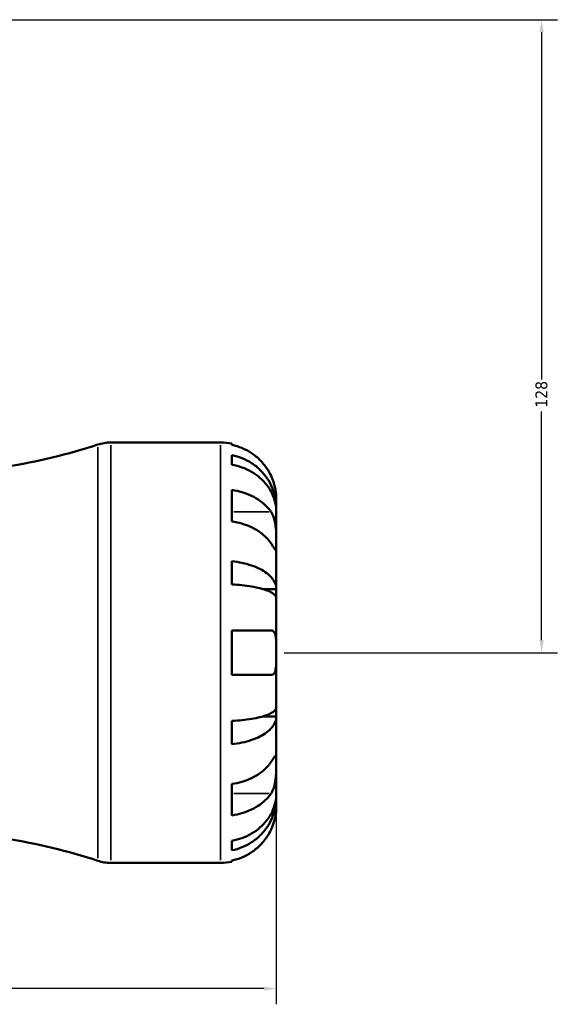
# Model space of a CAD drawing. Header units: millimetres. Extents: x -112 to 891, y -278 to 691.
# Tile 7 of 11: x 499 to 608, y 200 to 399. Entities that reach past the tile are written whole.
import ezdxf

# ---------------------------------------------------------------- set-up
doc = ezdxf.new("R2010")
doc.units = ezdxf.units.MM
for name, color, linetype, lineweight in [('Dimension (ANSI)', 7, 'Continuous', 25), ('Visible (ANSI)', 7, 'Continuous', 50), ('Visible Narrow (ANSI)', 7, 'Continuous', 35)]:
    doc.layers.add(name, color=color, linetype=linetype, lineweight=lineweight)
doc.styles.add('Note Text (ANSI)', font='tahoma.ttf')
doc.dimstyles.new('Default - mm (ANSI)', dxfattribs={"dimtxt": 2.4, "dimasz": 2.5, "dimexe": 3.175, "dimexo": 1.6002, "dimgap": 0.8, "dimtad": 0, "dimtoh": 1, "dimdec": 0, "dimrnd": 1e-08, "dimzin": 4, "dimdsep": 46, "dimtxsty": 'Note Text (ANSI)', "dimcen": 0.09, "dimdle": 10, "dimclrd": 256, "dimclre": 256, "dimclrt": 5, "dimadec": 1, "dimazin": 1, "dimtfac": 1.27, "dimtofl": 0, "dimtmove": 0, "dimatfit": 3, "dimfxl": 1, "dimtolj": 1, "dimtzin": 4, "dimlwd": -1, "dimlwe": -1, "dimarcsym": 0})

# ---------------------------------------------------------------- blocks, each defined once
blk = doc.blocks.new('*D6')
at = {"layer": 'Defpoints', "color": 0, "transparency": 16777216}
for p in [(329.1, 275.43), (551.03, 270.93), (551.03, 203.01)]:
    blk.add_point(p, dxfattribs=at)
at = {"layer": 'Dimension (ANSI)', "transparency": 16777216}
for p, q in [((329.1, 273.83), (329.1, 199.83)), ((551.03, 269.33), (551.03, 199.83)), ((331.6, 203.01), (460.69, 203.01)), ((548.53, 203.01), (467.38, 203.01))]:
    blk.add_line(p, q, dxfattribs=at)
for points in [[(331.6, 203.42), (331.6, 202.59), (329.1, 203.01)], [(548.53, 203.42), (548.53, 202.59), (551.03, 203.01)]]:
    blk.add_solid(points, dxfattribs=at)
at = {"layer": 'Dimension (ANSI)', "color": 5, "transparency": 16777216, "insert": (461.49, 204.23), "char_height": 2.4, "attachment_point": 1, "style": 'Note Text (ANSI)'}
blk.add_mtext('\\A1;222', dxfattribs=at)
blk = doc.blocks.new('*D8')
at = {"layer": 'Defpoints', "color": 0, "transparency": 16777216}
for p in [(439.53, 398.93), (551.03, 270.93), (604.73, 270.93)]:
    blk.add_point(p, dxfattribs=at)
at = {"layer": 'Dimension (ANSI)', "transparency": 16777216}
for p, q in [((441.13, 398.93), (607.91, 398.93)), ((604.73, 396.43), (604.73, 326.19)), ((604.73, 273.43), (604.73, 319.67)), ((552.63, 270.93), (607.91, 270.93))]:
    blk.add_line(p, q, dxfattribs=at)
for points in [[(604.31, 396.43), (605.15, 396.43), (604.73, 398.93)], [(604.31, 273.43), (605.15, 273.43), (604.73, 270.93)]]:
    blk.add_solid(points, dxfattribs=at)
at = {"layer": 'Dimension (ANSI)', "color": 5, "transparency": 16777216, "insert": (603.48, 320.47), "char_height": 2.4, "attachment_point": 1, "rotation": 90, "style": 'Note Text (ANSI)'}
blk.add_mtext('\\A1;128', dxfattribs=at)

msp = doc.modelspace()

# ---------------------------------------------------------------- linework, layer by layer
at = {"layer": 'Visible (ANSI)'}
for p, q in [((517.56, 313.43), (539.78, 313.43)), ((542.03, 313.2), (542.03, 312.96)), ((542.03, 310.88), (542.03, 308.94)), ((542.03, 303.83), (542.03, 297.47)), ((551.03, 300.17), (551.03, 302.18)), ((551.03, 300.17), (551, 300.17)), ((551.03, 299.4), (551.03, 300.17)), ((551.03, 293.02), (551.03, 299.4)), ((551.03, 283.8), (551.03, 293.02)), ((542.03, 289.42), (542.03, 284.73)), ((551.03, 283.8), (548.31, 283.8)), ((551.03, 281.96), (551.03, 283.8)), ((551.03, 270.93), (551.03, 281.96)), ((542.03, 275.43), (542.03, 266.43)), ((542.03, 275.43), (549.97, 275.43)), ((551.03, 259.9), (551.03, 270.93)), ((549.97, 266.43), (542.03, 266.43)), ((551.03, 258.05), (551.03, 259.9)), ((542.03, 257.13), (542.03, 252.43)), ((551.03, 258.05), (548.31, 258.05)), ((551.03, 248.83), (551.03, 258.05)), ((551.03, 242.45), (551.03, 248.83)), ((542.03, 244.39), (542.03, 238.02)), ((551.03, 241.69), (551, 241.69)), ((551.03, 241.69), (551.03, 242.45)), ((551.03, 239.68), (551.03, 241.69)), ((542.03, 232.92), (542.03, 230.97)), ((517.56, 228.43), (539.78, 228.43)), ((542.03, 228.89), (542.03, 228.65))]:
    msp.add_line(p, q, dxfattribs=at)
for centre, radius, start, end in [((477.66, 426.56), 119.5, 278.976, 288.1588), ((517.56, 304.93), 8.5, 90, 108.1588), ((539.78, 302.18), 11.25, 78.463, 90), ((477.66, 115.3), 119.5, 71.8412, 81.024), ((517.56, 236.93), 8.5, 251.8412, 270), ((539.78, 239.68), 11.25, 270, 281.537)]:
    msp.add_arc(centre, radius, start, end, dxfattribs=at)
for points, knots in [([(549.97, 306.68), (549.73, 307.18), (549.45, 307.69), (548.71, 308.8), (548.22, 309.39), (547.24, 310.38), (546.65, 310.87), (545.39, 311.71), (544.72, 312.06), (543.46, 312.59), (542.75, 312.81), (542.03, 312.96)], [5.5022719, 5.5022719, 5.5022719, 5.5022719, 5.6617261, 5.6617261, 5.8711132, 5.8711132, 6.0795138, 6.0795138, 6.2879145, 6.2879145, 6.4900758, 6.4900758, 6.4900758, 6.4900758]), ([(542.03, 310.88), (542.76, 310.74), (543.46, 310.53), (544.73, 310.02), (545.4, 309.67), (546.66, 308.86), (547.24, 308.39), (548.22, 307.43), (548.71, 306.86), (549.55, 305.64), (549.91, 304.99), (550.44, 303.74), (550.67, 303.03), (550.97, 301.58), (551.03, 300.84), (551.03, 300.17)], [0.213434, 0.213434, 0.213434, 0.213434, 0.41601, 0.41601, 0.624348, 0.624348, 0.832687, 0.832687, 1.041572, 1.041572, 1.250457, 1.250457, 1.460128, 1.460128, 1.669799, 1.669799, 1.669799, 1.669799]), ([(551.03, 299.4), (551.03, 300), (550.97, 300.66), (550.67, 301.95), (550.44, 302.58), (549.91, 303.69), (549.55, 304.27), (548.71, 305.36), (548.22, 305.87), (547.24, 306.72), (546.66, 307.14), (545.4, 307.86), (544.73, 308.17), (543.46, 308.62), (542.76, 308.81), (542.03, 308.94)], [5.016117, 5.016117, 5.016117, 5.016117, 5.225788, 5.225788, 5.435459, 5.435459, 5.644344, 5.644344, 5.853229, 5.853229, 6.061567, 6.061567, 6.269906, 6.269906, 6.472482, 6.472482, 6.472482, 6.472482]), ([(551.03, 302.18), (551.03, 302.18), (551.03, 302.24), (551.03, 302.49), (551.02, 302.71), (550.97, 303.27), (550.93, 303.59), (550.8, 304.27), (550.72, 304.61), (550.55, 305.2), (550.47, 305.43), (550.31, 305.87), (550.23, 306.08), (550.09, 306.42), (550.03, 306.55), (549.97, 306.68)], [0, 0, 0, 0, 0.1255823, 0.1255823, 0.2775869, 0.2775869, 0.4156583, 0.4156583, 0.5355886, 0.5355886, 0.6106285, 0.6106285, 0.6783071, 0.6783071, 0.7205994, 0.7205994, 0.7205994, 0.7205994]), ([(542.03, 303.83), (542.75, 303.73), (543.46, 303.57), (544.72, 303.2), (545.39, 302.95), (546.65, 302.35), (547.24, 302), (548.22, 301.31), (548.71, 300.89), (549.45, 300.1), (549.73, 299.74), (549.97, 299.39)], [0.2134384, 0.2134384, 0.2134384, 0.2134384, 0.4155998, 0.4155998, 0.6240004, 0.6240004, 0.8324011, 0.8324011, 1.0417882, 1.0417882, 1.2012424, 1.2012424, 1.2012424, 1.2012424]), ([(549.97, 299.39), (550.03, 299.3), (550.08, 299.21), (550.26, 298.89), (550.37, 298.65), (550.57, 298.11), (550.66, 297.82), (550.83, 297.07), (550.9, 296.61), (551, 295.58), (551.02, 295.02), (551.04, 293.95), (551.03, 293.45), (551.03, 293.02)], [-0.7247441, -0.7247441, -0.7247441, -0.7247441, -0.6829269, -0.6829269, -0.5894676, -0.5894676, -0.4901439, -0.4901439, -0.3493352, -0.3493352, -0.178565, -0.178565, 0, 0, 0, 0]), ([(549.97, 293.02), (549.73, 293.38), (549.45, 293.74), (548.71, 294.53), (548.22, 294.94), (547.24, 295.64), (546.65, 295.99), (545.39, 296.58), (544.72, 296.83), (543.46, 297.21), (542.75, 297.36), (542.03, 297.47)], [5.5022719, 5.5022719, 5.5022719, 5.5022719, 5.6617261, 5.6617261, 5.8711132, 5.8711132, 6.0795138, 6.0795138, 6.2879145, 6.2879145, 6.4900758, 6.4900758, 6.4900758, 6.4900758]), ([(551.03, 293.02), (551.03, 292.78), (551.03, 292.57), (551.03, 292.2), (551.03, 292.04), (551.01, 291.78), (550.98, 291.7), (550.88, 291.71), (550.81, 291.79), (550.63, 292.03), (550.54, 292.15), (550.34, 292.46), (550.23, 292.63), (550.06, 292.88), (550.01, 292.95), (549.97, 293.02)], [0, 0, 0, 0, 0.1023049, 0.1023049, 0.2116531, 0.2116531, 0.3586874, 0.3586874, 0.4986154, 0.4986154, 0.596139, 0.596139, 0.690343, 0.690343, 0.7235503, 0.7235503, 0.7235503, 0.7235503]), ([(542.03, 289.42), (542.76, 289.35), (543.46, 289.23), (544.73, 288.97), (545.4, 288.79), (546.66, 288.36), (547.24, 288.11), (548.22, 287.61), (548.71, 287.32), (549.55, 286.67), (549.91, 286.33), (550.44, 285.68), (550.67, 285.31), (550.97, 284.55), (551.03, 284.16), (551.03, 283.8)], [0.213434, 0.213434, 0.213434, 0.213434, 0.41601, 0.41601, 0.624348, 0.624348, 0.832687, 0.832687, 1.041572, 1.041572, 1.250457, 1.250457, 1.460128, 1.460128, 1.669799, 1.669799, 1.669799, 1.669799]), ([(551.03, 281.96), (551.03, 282.13), (550.97, 282.32), (550.67, 282.7), (550.44, 282.88), (549.91, 283.2), (549.55, 283.37), (548.71, 283.69), (548.22, 283.84), (547.24, 284.08), (546.66, 284.2), (545.4, 284.42), (544.73, 284.5), (543.46, 284.64), (542.76, 284.69), (542.03, 284.73)], [5.016117, 5.016117, 5.016117, 5.016117, 5.225788, 5.225788, 5.435459, 5.435459, 5.644344, 5.644344, 5.853229, 5.853229, 6.061567, 6.061567, 6.269906, 6.269906, 6.472482, 6.472482, 6.472482, 6.472482]), ([(549.97, 275.43), (550.04, 275.43), (550.11, 275.42), (550.28, 275.38), (550.38, 275.32), (550.57, 275.16), (550.65, 275.05), (550.83, 274.69), (550.9, 274.4), (551, 273.66), (551.02, 273.18), (551.04, 272.11), (551.03, 271.52), (551.03, 270.93)], [-0.7196887, -0.7196887, -0.7196887, -0.7196887, -0.6691335, -0.6691335, -0.5844829, -0.5844829, -0.490085, -0.490085, -0.3476599, -0.3476599, -0.1782767, -0.1782767, 0, 0, 0, 0]), ([(551.03, 270.93), (551.03, 270.53), (551.03, 270.13), (551.03, 269.31), (551.03, 268.91), (550.98, 268.04), (550.94, 267.62), (550.78, 267.06), (550.7, 266.88), (550.53, 266.64), (550.44, 266.57), (550.23, 266.46), (550.11, 266.43), (549.98, 266.43), (549.97, 266.43), (549.97, 266.43)], [-3.126213, -3.126213, -3.126213, -3.126213, -3.0059213, -3.0059213, -2.8729567, -2.8729567, -2.6978937, -2.6978937, -2.583387, -2.583387, -2.4954757, -2.4954757, -2.4031024, -2.4031024, -2.3983168, -2.3983168, -2.3983168, -2.3983168]), ([(542.03, 257.13), (542.76, 257.16), (543.46, 257.22), (544.73, 257.35), (545.4, 257.44), (546.66, 257.65), (547.24, 257.77), (548.22, 258.02), (548.71, 258.17), (549.55, 258.48), (549.91, 258.65), (550.44, 258.97), (550.67, 259.16), (550.97, 259.53), (551.03, 259.72), (551.03, 259.9)], [0.213434, 0.213434, 0.213434, 0.213434, 0.41601, 0.41601, 0.624348, 0.624348, 0.832687, 0.832687, 1.041572, 1.041572, 1.250457, 1.250457, 1.460128, 1.460128, 1.669799, 1.669799, 1.669799, 1.669799]), ([(551.03, 258.05), (551.03, 257.7), (550.97, 257.31), (550.67, 256.55), (550.44, 256.18), (549.91, 255.52), (549.55, 255.18), (548.71, 254.54), (548.22, 254.24), (547.24, 253.74), (546.66, 253.49), (545.4, 253.07), (544.73, 252.89), (543.46, 252.62), (542.76, 252.51), (542.03, 252.43)], [5.016117, 5.016117, 5.016117, 5.016117, 5.225788, 5.225788, 5.435459, 5.435459, 5.644344, 5.644344, 5.853229, 5.853229, 6.061567, 6.061567, 6.269906, 6.269906, 6.472482, 6.472482, 6.472482, 6.472482]), ([(549.97, 248.83), (550.03, 248.92), (550.08, 249.01), (550.26, 249.27), (550.37, 249.44), (550.57, 249.74), (550.66, 249.86), (550.83, 250.09), (550.9, 250.15), (551, 250.14), (551.02, 250.03), (551.04, 249.58), (551.03, 249.25), (551.03, 248.83)], [-0.7247441, -0.7247441, -0.7247441, -0.7247441, -0.6829269, -0.6829269, -0.5894676, -0.5894676, -0.4901439, -0.4901439, -0.3493352, -0.3493352, -0.178565, -0.178565, 0, 0, 0, 0]), ([(542.03, 244.39), (542.75, 244.49), (543.46, 244.65), (544.72, 245.02), (545.39, 245.27), (546.65, 245.87), (547.24, 246.21), (548.22, 246.91), (548.71, 247.33), (549.45, 248.12), (549.73, 248.48), (549.97, 248.83)], [0.2134384, 0.2134384, 0.2134384, 0.2134384, 0.4155998, 0.4155998, 0.6240004, 0.6240004, 0.8324011, 0.8324011, 1.0417882, 1.0417882, 1.2012424, 1.2012424, 1.2012424, 1.2012424]), ([(551.03, 248.83), (551.03, 248.59), (551.03, 248.32), (551.03, 247.72), (551.03, 247.39), (551.01, 246.58), (550.98, 246.09), (550.88, 245.14), (550.81, 244.69), (550.63, 243.95), (550.54, 243.67), (550.34, 243.14), (550.23, 242.9), (550.06, 242.61), (550.01, 242.54), (549.97, 242.47)], [0, 0, 0, 0, 0.1023049, 0.1023049, 0.2116531, 0.2116531, 0.3586874, 0.3586874, 0.4986154, 0.4986154, 0.596139, 0.596139, 0.690343, 0.690343, 0.7235503, 0.7235503, 0.7235503, 0.7235503]), ([(549.97, 242.47), (549.73, 242.11), (549.45, 241.75), (548.71, 240.96), (548.22, 240.55), (547.24, 239.85), (546.65, 239.5), (545.39, 238.91), (544.72, 238.66), (543.46, 238.29), (542.75, 238.13), (542.03, 238.02)], [5.5022719, 5.5022719, 5.5022719, 5.5022719, 5.6617261, 5.6617261, 5.8711132, 5.8711132, 6.0795138, 6.0795138, 6.2879145, 6.2879145, 6.4900758, 6.4900758, 6.4900758, 6.4900758]), ([(542.03, 232.92), (542.76, 233.04), (543.46, 233.23), (544.73, 233.69), (545.4, 233.99), (546.66, 234.72), (547.24, 235.14), (548.22, 235.99), (548.71, 236.49), (549.55, 237.58), (549.91, 238.16), (550.44, 239.27), (550.67, 239.91), (550.97, 241.19), (551.03, 241.85), (551.03, 242.45)], [0.213434, 0.213434, 0.213434, 0.213434, 0.41601, 0.41601, 0.624348, 0.624348, 0.832687, 0.832687, 1.041572, 1.041572, 1.250457, 1.250457, 1.460128, 1.460128, 1.669799, 1.669799, 1.669799, 1.669799]), ([(551.03, 241.69), (551.03, 241.01), (550.97, 240.27), (550.67, 238.83), (550.44, 238.12), (549.91, 236.87), (549.55, 236.21), (548.71, 234.99), (548.22, 234.42), (547.24, 233.47), (546.66, 233), (545.4, 232.18), (544.73, 231.84), (543.46, 231.33), (542.76, 231.11), (542.03, 230.97)], [5.016117, 5.016117, 5.016117, 5.016117, 5.225788, 5.225788, 5.435459, 5.435459, 5.644344, 5.644344, 5.853229, 5.853229, 6.061567, 6.061567, 6.269906, 6.269906, 6.472482, 6.472482, 6.472482, 6.472482]), ([(549.97, 235.18), (550.04, 235.33), (550.11, 235.49), (550.28, 235.91), (550.38, 236.17), (550.57, 236.72), (550.65, 237.01), (550.83, 237.7), (550.9, 238.07), (551, 238.8), (551.02, 239.11), (551.04, 239.56), (551.03, 239.68), (551.03, 239.68)], [-0.7196887, -0.7196887, -0.7196887, -0.7196887, -0.6691335, -0.6691335, -0.5844829, -0.5844829, -0.490085, -0.490085, -0.3476599, -0.3476599, -0.1782767, -0.1782767, 0, 0, 0, 0]), ([(542.03, 228.89), (542.75, 229.04), (543.46, 229.26), (544.72, 229.79), (545.39, 230.14), (546.65, 230.99), (547.24, 231.48), (548.22, 232.46), (548.71, 233.05), (549.45, 234.17), (549.73, 234.68), (549.97, 235.18)], [0.2134384, 0.2134384, 0.2134384, 0.2134384, 0.4155998, 0.4155998, 0.6240004, 0.6240004, 0.8324011, 0.8324011, 1.0417882, 1.0417882, 1.2012424, 1.2012424, 1.2012424, 1.2012424])]:
    msp.add_open_spline(points, degree=3, knots=knots, dxfattribs=at)
at = {"layer": 'Visible Narrow (ANSI)'}
for p, q in [((517.56, 312.9), (517.56, 228.95)), ((539.78, 228.95), (539.78, 312.9)), ((514.91, 229.37), (514.91, 312.49)), ((549.57, 299.39), (542.43, 299.39)), ((549.57, 242.47), (542.43, 242.47))]:
    msp.add_line(p, q, dxfattribs=at)

# ---------------------------------------------------------------- dimensions: what is measured, and where the dimension line sits
at = {"layer": 'Dimension (ANSI)'}
for base, p1, angle, picture, middle in [((604.73, 270.93), (439.53, 398.93), 90, '*D8', (604.73, 322.93)), ((551.03, 203.01), (329.1, 275.43), 180, '*D6', (464.04, 203.01))]:
    dim = msp.add_linear_dim(base=base, p1=p1, p2=(551.03, 270.93), angle=angle, dimstyle='Default - mm (ANSI)', override={"dimgap": 0.8, "dimtoh": 0, "dimdec": 0, "dimtol": 0, "dimlim": 0, "dimtp": 0, "dimtm": 0, "dimtdec": 2, "dimatfit": 1}, dxfattribs=at)
    dim.commit()
    dim.dimension.update_dxf_attribs({"geometry": picture, "text_midpoint": middle, "dimtype": 160})

doc.saveas('drawing.dxf')
